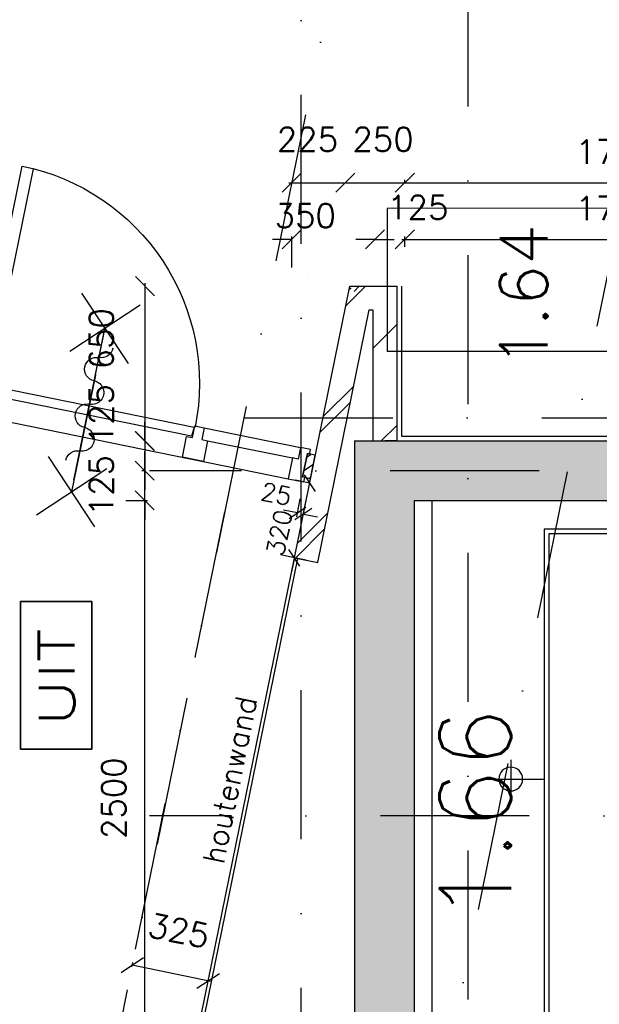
# Model space of a CAD drawing. Extents: x -171140 to 151546, y -8083 to 162438.
# Tile 71 of 96: x 35146 to 37579, y 76856 to 80991. Entities that reach past the tile are written whole.
import ezdxf
from ezdxf.enums import TextEntityAlignment as Align

# ---------------------------------------------------------------- set-up
doc = ezdxf.new("R2010")
doc.units = 0
doc.header["$LTSCALE"] = 50
doc.header["$MEASUREMENT"] = 0
doc.header["$PDMODE"] = 3
doc.header["$PDSIZE"] = 0.001
for name, pattern in [('DASHDOT', [25, 12.5, -6.25, 0, -6.25]), ('DIVIDE', [31.25, 12.5, -6.25, 0, -6.25, 0, -6.25]), ('HIDDEN2', [0.1875, 0.125, -0.0625]), ('STRAM_0WT$0$DASHDOT', [25, 12.5, -6.25, 0, -6.25])]:
    doc.linetypes.add(name, pattern=pattern)
doc.layers.get('0').update_dxf_attribs({"linetype": 'CONTINUOUS'})
doc.layers.get('DEFPOINTS').update_dxf_attribs({"linetype": 'CONTINUOUS'})
for name, color, linetype in [('_BRANDCOMPART', 6, 'DASHDOT'), ('A--A21--_F-2--', 7, 'CONTINUOUS'), ('A--A21--_F12--', 7, 'CONTINUOUS'), ('A--A21--_F123-', 9, 'CONTINUOUS'), ('A--A22--_F123-', 9, 'CONTINUOUS'), ('A--L21--', 3, 'CONTINUOUS'), ('A--L21--_F-23-', 7, 'CONTINUOUS'), ('A--L21--_F12--', 7, 'CONTINUOUS'), ('A--L21A2_BUITENWAND', 2, 'CONTINUOUS'), ('A--L22--_F-2--', 7, 'CONTINUOUS'), ('A--L24AC1_TRAPPEN', 1, 'HIDDEN2'), ('A--L32--', 7, 'CONTINUOUS'), ('A--L32--_F-23-', 2, 'CONTINUOUS'), ('A--L32--_F123-', 1, 'CONTINUOUS'), ('A--L63--', 7, 'CONTINUOUS'), ('A--L63--_F123-', 7, 'CONTINUOUS'), ('A--L65--', 7, 'CONTINUOUS'), ('A--L65--_F-23-', 7, 'CONTINUOUS'), ('A--L65--_F123-', 7, 'CONTINUOUS'), ('A--L66--', 7, 'CONTINUOUS'), ('A--L66--_F-2--', 7, 'CONTINUOUS'), ('A--L66--_F123-', 7, 'CONTINUOUS'), ('A--L70--INVENTARIS', 2, 'CONTINUOUS'), ('A--M$1A-_F123-', 1, 'CONTINUOUS'), ('A--M1$A-_F123-', 1, 'CONTINUOUS'), ('A--T$1A-_F123-_R', 4, 'CONTINUOUS'), ('A--T63--_F123-', 1, 'CONTINUOUS'), ('STRAM_0WT$0$A--L$7A-_STRAM', 1, 'STRAM_0WT$0$DASHDOT'), ('STRAM_0WT$0$A--L$7AC3-_STR', 3, 'STRAM_0WT$0$DASHDOT'), ('TEGELS', 253, 'CONTINUOUS'), ('TEKSTKOZIJNMERK', 2, 'CONTINUOUS'), ('X--LR---_CP', 7, 'CONTINUOUS')]:
    doc.layers.add(name, color=color, linetype=linetype)
doc.styles.add('ALFA-0_25', font='ROMANS')
doc.styles.add('B-01', font='SIMPLEX.SHX', dxfattribs={"width": 0.8, "height": 4.5})
doc.styles.add('HIEMSTRA', font='romans.shx')
doc.dimstyles.new('BEILEN', dxfattribs={"dimscale": 40, "dimtxt": 2.5, "dimasz": 2, "dimexe": 0.3, "dimexo": 0.3, "dimgap": 2, "dimtad": 1, "dimdec": 0, "dimzin": 0, "dimtxsty": 'HIEMSTRA', "dimblk1": 'OBLIQUE', "dimblk2": 'OBLIQUE', "dimsah": 1, "dimcen": -0.09, "dimdle": 0.3, "dimse1": 1, "dimclrd": 2, "dimclre": 2, "dimclrt": 3, "dimazin": 3, "dimtfac": 1, "dimtdec": 4, "dimtofl": 0, "dimtmove": 0, "dimatfit": 3, "dimtvp": 625, "dimtolj": 1, "dimtzin": 0})
doc.dimstyles.get("Standard").update_dxf_attribs({"dimscale": 40, "dimtxt": 2.5, "dimasz": 2, "dimexe": 0.3, "dimexo": 0.3, "dimgap": 2, "dimtad": 0, "dimdec": 0, "dimzin": 0, "dimtxsty": 'HIEMSTRA', "dimblk1": 'OBLIQUE', "dimblk2": 'OBLIQUE', "dimsah": 1, "dimcen": -0.09, "dimdle": 0.3, "dimse1": 1, "dimclrd": 2, "dimclre": 2, "dimclrt": 3, "dimazin": 3, "dimtfac": 1, "dimtdec": 4, "dimtix": 1, "dimtmove": 0, "dimatfit": 3, "dimtvp": 625, "dimtolj": 1, "dimtzin": 0})
doc.dimstyles.new('STANDARD$0', dxfattribs={"dimscale": 50, "dimtxt": 2.5, "dimasz": 2, "dimexe": 2, "dimexo": 0, "dimgap": 2, "dimtad": 1, "dimdec": 0, "dimzin": 0, "dimtxsty": 'ALFA-0_25', "dimblk1": 'OBLIQUE', "dimblk2": 'OBLIQUE', "dimsah": 1, "dimcen": -3, "dimdle": 2, "dimclrd": 1, "dimclre": 1, "dimclrt": 2, "dimazin": 3, "dimtfac": 0.666667, "dimtofl": 0, "dimtmove": 0, "dimatfit": 3, "dimtvp": 0.833333, "dimtolj": 1, "dimtzin": 0})

# ---------------------------------------------------------------- blocks, each defined once
blk = doc.blocks.new('Q060089-')
at = {"layer": 'A--L63--_F123-', "color": 1, "linetype": 'CONTINUOUS'}
blk.add_lwpolyline([(0, 0), (0, 300), (620, 300), (620, 0)], close=True, dxfattribs=at)
at = {"layer": 'X--LR---_CP'}
blk.add_point((620, 0), dxfattribs=at)
blk.add_point((620, 0), dxfattribs=at)
blk.add_point((620, 0), dxfattribs=at)
at = {"layer": 'A--T63--_F123-', "style": 'ALFA-0_25', "width": 1.279785}
blk.add_text('UIT', height=150, dxfattribs=at).set_placement((96.2, 73.1), (507.6, 73.1), align=Align.FIT)
at = {"layer": 'A--L63--_F123-', "linetype": 'CONTINUOUS'}
mesh = blk.add_polyface(dxfattribs=at)
corners = [(0, 0), (0, 300), (620, 300), (620, 0)]
mesh.append_faces([[corners[k] for k in face] for face in [(0, 1, 1, 1), (1, 2, 2, 2), (2, 3, 3, 3), (3, 0, 0, 0)]])
mesh.append_faces([[corners[k] for k in face] for face in [(0, 3, 2, 1)]], dxfattribs={"vtx0": -1, "vtx1": -1, "vtx2": -1, "vtx3": -1})
blk = doc.blocks.new('Q060224-')
at = {"layer": 'A--L66--_F-2--', "color": 1, "linetype": 'CONTINUOUS'}
for p, q in [((1370, 1450), (1370, 1290)), ((1470, 1370), (1230, 1370)), ((230, 320), (230, 10)), ((1130, 320), (1130, 10)), ((230, 260), (1130, 260)), ((230, 170), (1130, 170)), ((230, 150), (1130, 150)), ((100, 10), (100, 50)), ((230, 60), (1130, 60)), ((1260, 10), (1260, 50)), ((230, 10), (100, 10)), ((1130, 10), (1260, 10))]:
    blk.add_line(p, q, dxfattribs=at)
at = {"layer": 'A--L66--_F-2--', "color": 2, "linetype": 'CONTINUOUS'}
for points in [[(1180, 320), (130, 320), (130, 2420), (1230, 2420), (1230, 320), (1180, 320)], [(1180, 340), (150, 340), (150, 2400), (1210, 2400), (1210, 340), (1180, 340)]]:
    blk.add_lwpolyline(points, dxfattribs=at)
at = {"layer": 'A--L66--_F-2--', "color": 1, "linetype": 'CONTINUOUS'}
blk.add_circle((1370, 1370), 50, dxfattribs=at)
at = {"layer": 'A--L66--_F123-', "color": 1, "linetype": 'CONTINUOUS'}
blk.add_lwpolyline([(1260, 50), (1700, 50), (1700, 2540), (0, 2540), (0, 50), (100, 50)], dxfattribs=at)
at = {"layer": 'X--LR---_CP'}
for p in [(0, 0), (100, 0), (1260, 0)]:
    blk.add_point(p, dxfattribs=at)
blk = doc.blocks.new('*U1132')
at = {"layer": 'A--A22--_F123-', "linetype": 'CONTINUOUS'}
h = blk.add_hatch(dxfattribs=at)
h.set_pattern_fill('ALFALINE', color=256, scale=300, style=0)
h.set_pattern_definition([(45, (-36348.15, -78721.15), (-212.132, 212.132), [])])
h.paths.add_polyline_path([(0, 0), (-49, 10), (183.4, 1150.7), (224.2, 1100.7), (265.1, 1050.7), (49, -10)])
at = {"layer": 'A--L22--_F-2--', "color": 3, "linetype": 'CONTINUOUS'}
for points in [[(0, 0), (-49, 10), (183.4, 1150.7), (183.4, 1150.7)], [(0, 0), (49, -10), (265.1, 1050.7), (265.1, 1050.7)]]:
    blk.add_lwpolyline(points, dxfattribs=at)
blk = doc.blocks.new('*U1112')
at = {"layer": 'A--A21--_F123-', "linetype": 'CONTINUOUS'}
blk.add_hatch(color=256, dxfattribs=at).paths.add_polyline_path([(0, 0), (-125, 125), (-125, -2875.8), (0, -2750.8), (125, -2625.8), (125, -125)])
at = {"layer": 'A--A21--_F12--', "color": 8}
for points in [[(0, 0), (-125, 125), (0, -2750.8), (-125, -2875.8)], [(0, -2750.8), (125, -2625.8), (0, 0), (125, -125)]]:
    blk.add_solid(points, dxfattribs=at)
at = {"layer": 'A--L21--_F12--', "color": 3, "linetype": 'CONTINUOUS'}
for points in [[(-125, 125), (-125, 125), (-125, -2875.8), (-125, -2875.8)], [(125, -125), (125, -125), (125, -2625.8), (125, -2625.8)]]:
    blk.add_lwpolyline(points, dxfattribs=at)
blk = doc.blocks.new('*U1111')
at = {"layer": 'A--A21--_F123-', "linetype": 'CONTINUOUS'}
blk.add_hatch(color=256, dxfattribs=at).paths.add_polyline_path([(0, 0), (-125, 125), (2150, 125), (2025, 0), (1900, -125), (125, -125)])
at = {"layer": 'A--A21--_F12--', "color": 8}
for points in [[(0, 0), (-125, 125), (2025, 0), (2150, 125)], [(2025, 0), (1900, -125), (0, 0), (125, -125)]]:
    blk.add_solid(points, dxfattribs=at)
at = {"layer": 'A--L21--_F12--', "color": 3, "linetype": 'CONTINUOUS'}
for points in [[(-125, 125), (-125, 125), (2150, 125), (2150, 125)], [(125, -125), (125, -125), (1900, -125), (1900, -125)]]:
    blk.add_lwpolyline(points, dxfattribs=at)
blk = doc.blocks.new('STRAM_0WT')
at = {"layer": 'STRAM_0WT$0$A--L$7A-_STRAM'}
for p, q in [((-35527.847, 66718.097), (-57057.909, -38976.081)), ((-34180.516, 66443.644), (-38993.943, 42813.838)), ((-39289.938, 9050), (-39289.938, 63702.184)), ((-20789.004, 46850.002), (-39925.329, 46850.002)), ((-20830.441, 45399.999), (-39925.329, 45400.003))]:
    blk.add_line(p, q, dxfattribs=at)
at = {"layer": 'STRAM_0WT$0$A--L$7AC3-_STR'}
blk.add_line((-38589.938, 89008.057), (-38589.938, -5393.534), dxfattribs=at)
blk = doc.blocks.new('_OBLIQUE')
at = {"color": 0, "linetype": 'BYBLOCK'}
blk.add_line((-0.5, -0.5), (0.5, 0.5), dxfattribs=at)
blk = doc.blocks.new('*D159')
at = {"color": 2, "linetype": 'BYBLOCK'}
for p, q in [((35591.3, 78971.9), (35683, 78971.9)), ((35671, 76459.1), (35671, 78983.9))]:
    blk.add_line(p, q, dxfattribs=at)
at = {"layer": 'DEFPOINTS', "color": 0, "linetype": 'BYBLOCK'}
for p in [(35579.3, 78971.9), (35671, 78971.9), (35579.3, 76471.1)]:
    blk.add_point(p, dxfattribs=at)
at = {"color": 2, "linetype": 'BYBLOCK', "xscale": 80, "yscale": 80, "zscale": 80}
for p, rotation in [((35671, 78971.9), 90), ((35671, 76471.1), 270)]:
    blk.add_blockref('_OBLIQUE', p, dxfattribs=dict(at, rotation=rotation))
at = {"color": 3, "linetype": 'BYBLOCK', "insert": (35541, 77721.5), "char_height": 100, "attachment_point": 5, "rotation": 90, "style": 'HIEMSTRA'}
blk.add_mtext('\\A1;2500', dxfattribs=at)
blk = doc.blocks.new('*D160')
at = {"color": 2, "linetype": 'BYBLOCK'}
for p, q in [((35671, 79096.9), (35671, 79176.9)), ((35672.2, 79096.9), (35659, 79096.9)), ((35671, 78971.9), (35671, 79096.9)), ((35671, 78971.9), (35671, 78891.9))]:
    blk.add_line(p, q, dxfattribs=at)
at = {"layer": 'DEFPOINTS', "color": 0, "linetype": 'BYBLOCK'}
for p in [(35671, 79096.9), (35684.2, 79096.9), (35684.2, 78971.9)]:
    blk.add_point(p, dxfattribs=at)
at = {"color": 2, "linetype": 'BYBLOCK', "xscale": 80, "yscale": 80, "zscale": 80}
for p, rotation in [((35671, 79096.9), 270), ((35671, 78971.9), 90)]:
    blk.add_blockref('_OBLIQUE', p, dxfattribs=dict(at, rotation=rotation))
at = {"color": 3, "linetype": 'BYBLOCK', "insert": (35489, 79034.4), "char_height": 100, "attachment_point": 5, "rotation": 90, "style": 'HIEMSTRA'}
blk.add_mtext('\\A1;125', dxfattribs=at)
blk = doc.blocks.new('*D161')
at = {"color": 2, "linetype": 'BYBLOCK'}
for p, q in [((35671, 79221.9), (35671, 79301.9)), ((35671, 79221.9), (35671, 79096.9)), ((35672.2, 79096.9), (35659, 79096.9)), ((35671, 79096.9), (35671, 79016.9))]:
    blk.add_line(p, q, dxfattribs=at)
at = {"layer": 'DEFPOINTS', "color": 0, "linetype": 'BYBLOCK'}
for p in [(35684.2, 79221.9), (35671, 79096.9), (35684.2, 79096.9)]:
    blk.add_point(p, dxfattribs=at)
at = {"color": 2, "linetype": 'BYBLOCK', "xscale": 80, "yscale": 80, "zscale": 80}
for p, rotation in [((35671, 79221.9), 270), ((35671, 79096.9), 90)]:
    blk.add_blockref('_OBLIQUE', p, dxfattribs=dict(at, rotation=rotation))
at = {"color": 3, "linetype": 'BYBLOCK', "insert": (35489, 79332.5), "char_height": 100, "attachment_point": 5, "rotation": 90, "style": 'HIEMSTRA'}
blk.add_mtext('\\A1;125', dxfattribs=at)
blk = doc.blocks.new('*D164')
at = {"layer": 'A--M$1A-_F123-', "color": 2, "linetype": 'CONTINUOUS'}
for p, q in [((36512.7, 80318.3), (36512.7, 80318.3)), ((36275.7, 80306.3), (36524.7, 80306.3))]:
    blk.add_line(p, q, dxfattribs=at)
at = {"layer": 'DEFPOINTS', "color": 0, "linetype": 'CONTINUOUS'}
for p in [(36287.7, 80306.3), (36512.7, 80306.3), (36512.7, 80306.3)]:
    blk.add_point(p, dxfattribs=at)
at = {"layer": 'A--M$1A-_F123-', "color": 2, "linetype": 'CONTINUOUS', "xscale": 80, "yscale": 80, "zscale": 80, "rotation": 180}
blk.add_blockref('_OBLIQUE', (36287.7, 80306.3), dxfattribs=at)
at = {"layer": 'A--M$1A-_F123-', "color": 2, "linetype": 'CONTINUOUS', "xscale": 80, "yscale": 80, "zscale": 80}
blk.add_blockref('_OBLIQUE', (36512.7, 80306.3), dxfattribs=at)
at = {"layer": 'A--M$1A-_F123-', "color": 3, "linetype": 'CONTINUOUS', "insert": (36354.2, 80488.3), "char_height": 100, "attachment_point": 5, "style": 'HIEMSTRA'}
blk.add_mtext('\\A1;225', dxfattribs=at)
blk = doc.blocks.new('*D165')
at = {"layer": 'A--M$1A-_F123-', "color": 2, "linetype": 'CONTINUOUS'}
for p, q in [((36762.7, 80305.9), (36762.7, 80318.3)), ((36500.7, 80306.3), (36774.7, 80306.3))]:
    blk.add_line(p, q, dxfattribs=at)
at = {"layer": 'DEFPOINTS', "color": 0, "linetype": 'CONTINUOUS'}
for p in [(36512.7, 80293.9), (36762.7, 80306.3), (36762.7, 80293.9)]:
    blk.add_point(p, dxfattribs=at)
at = {"layer": 'A--M$1A-_F123-', "color": 2, "linetype": 'CONTINUOUS', "xscale": 80, "yscale": 80, "zscale": 80, "rotation": 180}
blk.add_blockref('_OBLIQUE', (36512.7, 80306.3), dxfattribs=at)
at = {"layer": 'A--M$1A-_F123-', "color": 2, "linetype": 'CONTINUOUS', "xscale": 80, "yscale": 80, "zscale": 80}
blk.add_blockref('_OBLIQUE', (36762.7, 80306.3), dxfattribs=at)
at = {"layer": 'A--M$1A-_F123-', "color": 3, "linetype": 'CONTINUOUS', "insert": (36671.3, 80488.3), "char_height": 100, "attachment_point": 5, "style": 'HIEMSTRA'}
blk.add_mtext('\\A1;250', dxfattribs=at)
blk = doc.blocks.new('*D166')
at = {"layer": 'A--M$1A-_F123-', "color": 2, "linetype": 'CONTINUOUS'}
for p, q in [((36750.7, 80306.3), (38549.7, 80306.3)), ((38537.7, 80306.7), (38537.7, 80294.3))]:
    blk.add_line(p, q, dxfattribs=at)
at = {"layer": 'DEFPOINTS', "color": 0, "linetype": 'CONTINUOUS'}
for p in [(36762.7, 80318.7), (38537.7, 80318.7), (38537.7, 80306.3)]:
    blk.add_point(p, dxfattribs=at)
at = {"layer": 'A--M$1A-_F123-', "color": 2, "linetype": 'CONTINUOUS', "xscale": 80, "yscale": 80, "zscale": 80, "rotation": 180}
blk.add_blockref('_OBLIQUE', (36762.7, 80306.3), dxfattribs=at)
at = {"layer": 'A--M$1A-_F123-', "color": 2, "linetype": 'CONTINUOUS', "xscale": 80, "yscale": 80, "zscale": 80}
blk.add_blockref('_OBLIQUE', (38537.7, 80306.3), dxfattribs=at)
at = {"layer": 'A--M$1A-_F123-', "color": 3, "linetype": 'CONTINUOUS', "insert": (37650.2, 80436.3), "char_height": 100, "attachment_point": 5, "style": 'HIEMSTRA'}
blk.add_mtext('\\A1;1775', dxfattribs=at)
blk = doc.blocks.new('*D170')
at = {"layer": 'A--M$1A-_F123-', "color": 2, "linetype": 'CONTINUOUS'}
for p, q in [((36637.7, 80068.4), (36557.7, 80068.4)), ((36762.7, 80036.5), (36762.7, 80080.4)), ((36762.7, 80068.4), (36842.7, 80068.4))]:
    blk.add_line(p, q, dxfattribs=at)
at = {"layer": 'DEFPOINTS', "color": 0, "linetype": 'CONTINUOUS'}
for p in [(36762.7, 80068.4), (36637.7, 80024.5), (36762.7, 80024.5)]:
    blk.add_point(p, dxfattribs=at)
at = {"layer": 'A--M$1A-_F123-', "color": 2, "linetype": 'CONTINUOUS', "xscale": 80, "yscale": 80, "zscale": 80}
blk.add_blockref('_OBLIQUE', (36637.7, 80068.4), dxfattribs=at)
at = {"layer": 'A--M$1A-_F123-', "color": 2, "linetype": 'CONTINUOUS', "xscale": 80, "yscale": 80, "zscale": 80, "rotation": 180}
blk.add_blockref('_OBLIQUE', (36762.7, 80068.4), dxfattribs=at)
at = {"layer": 'A--M$1A-_F123-', "color": 3, "linetype": 'CONTINUOUS', "insert": (36817.1, 80202.8), "char_height": 100, "attachment_point": 5, "style": 'HIEMSTRA'}
blk.add_mtext('\\A1;125', dxfattribs=at)
blk = doc.blocks.new('*D171')
at = {"layer": 'A--M$1A-_F123-', "color": 2, "linetype": 'CONTINUOUS'}
for p, q in [((36287.7, 80068.4), (36207.7, 80068.4)), ((36287.7, 79949.8), (36287.7, 80080.4)), ((36637.7, 80068.4), (36717.7, 80068.4))]:
    blk.add_line(p, q, dxfattribs=at)
at = {"layer": 'DEFPOINTS', "color": 0, "linetype": 'CONTINUOUS'}
for p in [(36287.7, 80068.4), (36637.7, 80010.7), (36287.7, 79937.8)]:
    blk.add_point(p, dxfattribs=at)
at = {"layer": 'A--M$1A-_F123-', "color": 2, "linetype": 'CONTINUOUS', "xscale": 80, "yscale": 80, "zscale": 80}
blk.add_blockref('_OBLIQUE', (36287.7, 80068.4), dxfattribs=at)
at = {"layer": 'A--M$1A-_F123-', "color": 2, "linetype": 'CONTINUOUS', "xscale": 80, "yscale": 80, "zscale": 80, "rotation": 180}
blk.add_blockref('_OBLIQUE', (36637.7, 80068.4), dxfattribs=at)
at = {"layer": 'A--M$1A-_F123-', "color": 3, "linetype": 'CONTINUOUS', "insert": (36344.7, 80167.7), "char_height": 100, "attachment_point": 5, "style": 'HIEMSTRA'}
blk.add_mtext('\\A1;350', dxfattribs=at)
blk = doc.blocks.new('*D172')
at = {"layer": 'A--M$1A-_F123-', "color": 2, "linetype": 'CONTINUOUS'}
for p, q in [((36750.7, 80068.4), (38549.7, 80068.4)), ((38537.7, 80076.5), (38537.7, 80056.4))]:
    blk.add_line(p, q, dxfattribs=at)
at = {"layer": 'DEFPOINTS', "color": 0, "linetype": 'CONTINUOUS'}
for p in [(36762.7, 80088.5), (38537.7, 80088.5), (38537.7, 80068.4)]:
    blk.add_point(p, dxfattribs=at)
at = {"layer": 'A--M$1A-_F123-', "color": 2, "linetype": 'CONTINUOUS', "xscale": 80, "yscale": 80, "zscale": 80, "rotation": 180}
blk.add_blockref('_OBLIQUE', (36762.7, 80068.4), dxfattribs=at)
at = {"layer": 'A--M$1A-_F123-', "color": 2, "linetype": 'CONTINUOUS', "xscale": 80, "yscale": 80, "zscale": 80}
blk.add_blockref('_OBLIQUE', (38537.7, 80068.4), dxfattribs=at)
at = {"layer": 'A--M$1A-_F123-', "color": 3, "linetype": 'CONTINUOUS', "insert": (37650.2, 80198.4), "char_height": 100, "attachment_point": 5, "style": 'HIEMSTRA'}
blk.add_mtext('\\A1;1775', dxfattribs=at)
blk = doc.blocks.new('*D185')
at = {"color": 2, "linetype": 'BYBLOCK'}
for p, q in [((35617.5, 77013), (35621.2, 77031.3)), ((35949, 76952.2), (35618.8, 77019.5))]:
    blk.add_line(p, q, dxfattribs=at)
at = {"layer": 'DEFPOINTS', "color": 0, "linetype": 'BYBLOCK'}
for p in [(35615.1, 77001.3), (35618.8, 77019.5), (35933.6, 76936.4)]:
    blk.add_point(p, dxfattribs=at)
at = {"color": 2, "linetype": 'BYBLOCK', "xscale": 80, "yscale": 80, "zscale": 80}
for p, rotation in [((35618.8, 77019.5), 168.4862903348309), ((35937.3, 76954.6), 348.4862903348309)]:
    blk.add_blockref('_OBLIQUE', p, dxfattribs=dict(at, rotation=rotation))
at = {"color": 3, "linetype": 'BYBLOCK', "insert": (35814.4, 77165.4), "char_height": 100, "attachment_point": 5, "rotation": 348.4863, "style": 'HIEMSTRA'}
blk.add_mtext('\\A1;325', dxfattribs=at)
blk = doc.blocks.new('*U1048')
at = {"layer": 'A--A22--_F123-', "linetype": 'CONTINUOUS'}
h = blk.add_hatch(dxfattribs=at)
h.set_pattern_fill('ALFALINE', color=256, scale=300, style=0)
h.set_pattern_definition([(45, (-36678.5, -79821.86), (-212.132, 212.132), [])])
h.paths.add_polyline_path([(0, 0), (50, 50), (50, -600), (0, -600), (-50, -600), (-50, -50)])
at = {"layer": 'A--L22--_F-2--', "color": 3, "linetype": 'CONTINUOUS'}
for points in [[(50, 50), (50, 50), (50, -600), (0, -600)], [(-50, -50), (-50, -50), (-50, -600), (0, -600)]]:
    blk.add_lwpolyline(points, dxfattribs=at)
blk = doc.blocks.new('*U1047')
at = {"layer": 'A--A22--_F123-', "linetype": 'CONTINUOUS'}
h = blk.add_hatch(dxfattribs=at)
h.set_pattern_fill('ALFALINE', color=256, scale=300, style=0)
h.set_pattern_definition([(45, (-36572.36, -79821.86), (-212.132, 212.132), [])])
h.paths.add_polyline_path([(0, 0), (-40.8, 50), (156.1, 50), (106.1, 0), (56.1, -50), (40.8, -50)])
at = {"layer": 'A--L22--_F-2--', "color": 3, "linetype": 'CONTINUOUS'}
for points in [[(-40.8, 50), (-40.8, 50), (156.1, 50), (156.1, 50)], [(40.8, -50), (40.8, -50), (56.1, -50), (56.1, -50)]]:
    blk.add_lwpolyline(points, dxfattribs=at)
blk = doc.blocks.new('*D306')
at = {"layer": 'A--M$1A-_F123-', "color": 2, "linetype": 'CONTINUOUS'}
blk.add_line((35672.2, 79209.9), (35672.2, 79883.9), dxfattribs=at)
at = {"layer": 'DEFPOINTS', "color": 0, "linetype": 'CONTINUOUS'}
for p in [(35672.2, 79871.9), (35672.2, 79871.9), (35672.2, 79221.9)]:
    blk.add_point(p, dxfattribs=at)
at = {"layer": 'A--M$1A-_F123-', "color": 2, "linetype": 'CONTINUOUS', "xscale": 80, "yscale": 80, "zscale": 80}
for p, rotation in [((35672.2, 79871.9), 90), ((35672.2, 79221.9), 270)]:
    blk.add_blockref('_OBLIQUE', p, dxfattribs=dict(at, rotation=rotation))
at = {"layer": 'A--M$1A-_F123-', "color": 3, "linetype": 'CONTINUOUS', "insert": (35489, 79651), "char_height": 100, "attachment_point": 5, "rotation": 90, "style": 'HIEMSTRA'}
blk.add_mtext('\\A1;650', dxfattribs=at)
blk = doc.blocks.new('*D341')
at = {"layer": 'A--M$1A-_F123-', "color": 2, "linetype": 'CONTINUOUS'}
for p, q in [((23981.9, 29671.5), (23903.5, 29687.4)), ((23978.7, 29655.8), (23984.3, 29683.2)), ((24079.9, 29651.5), (23981.9, 29671.5)), ((24079.9, 29651.5), (24158.2, 29635.5))]:
    blk.add_line(p, q, dxfattribs=at)
at = {"layer": 'DEFPOINTS', "color": 0, "linetype": 'CONTINUOUS'}
for p in [(23981.9, 29671.5), (23976.3, 29644), (24074.3, 29624)]:
    blk.add_point(p, dxfattribs=at)
at = {"layer": 'A--M$1A-_F123-', "color": 2, "linetype": 'CONTINUOUS', "xscale": 80, "yscale": 80, "zscale": 80}
for p, rotation in [((23981.9, 29671.5), 348.4862903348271), ((24079.9, 29651.5), 168.4862903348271)]:
    blk.add_blockref('_OBLIQUE', p, dxfattribs=dict(at, rotation=rotation))
at = {"layer": 'A--M$1A-_F123-', "color": 3, "linetype": 'CONTINUOUS', "insert": (36506, 90903.8), "char_height": 100, "attachment_point": 5, "rotation": 348.4863, "style": 'HIEMSTRA'}
blk.add_mtext('\\A1;100', dxfattribs=at)
blk = doc.blocks.new('S060204-')
at = {"layer": 'A--L65--_F-23-', "color": 255}
blk.add_circle((0, 0), 0.0123, dxfattribs=at)
at = {"layer": 'A--L65--_F123-', "color": 1, "linetype": 'CONTINUOUS'}
for points in [[(-1.25, 6.25), (1.25, 3.75)], [(1.25, 6.25), (-1.25, 3.75)], [(0, 0), (0, 5)]]:
    blk.add_lwpolyline(points, dxfattribs=at)
blk = doc.blocks.new('S060205A')
at = {"layer": 'A--L65--_F-23-', "color": 255}
blk.add_circle((0, -0.0123), 0.0123, dxfattribs=at)
at = {"layer": 'A--L65--_F123-', "color": 1, "linetype": 'CONTINUOUS'}
blk.add_lwpolyline([(0, -0.0123), (0, 6.2377)], dxfattribs=at)
for points in [[(-0.5, 5.7377, 0.41), (0, 5.2377)], [(0, 4.2377, 1), (0, 5.2377)], [(0, 4.2377, 1), (0, 3.2377)], [(0, 2.2377, 1), (0, 3.2377)], [(0, 2.2377, 1), (0, 1.2377)], [(0.5, 0.7377, 0.41), (0, 1.2377)]]:
    blk.add_lwpolyline(points, format="xyb", dxfattribs=at)
at = {"layer": 'A--L65--', "xscale": -1}
blk.add_blockref('S060204-', (0, 1.4877), dxfattribs=at)
blk.add_blockref('S060204-', (0, 1.4877), dxfattribs=at)
at = {"layer": 'A--L65--', "rotation": 180}
blk.add_blockref('S060204-', (0, 4.4877), dxfattribs=at)
blk.add_blockref('S060204-', (0, 4.4877), dxfattribs=at)
blk = doc.blocks.new('Q0340081')
at = {"layer": 'A--L32--_F123-', "color": 2, "linetype": 'CONTINUOUS'}
blk.add_lwpolyline([(0, 0), (0, -40), (926.12, -40), (923.12, 0), (0, 0)], close=True, dxfattribs=at)
at = {"layer": 'A--L32--_F123-', "color": 1, "linetype": 'CONTINUOUS'}
blk.add_lwpolyline([(0, -40), (0, -970, 0.4142136), (930, -40)], format="xyb", dxfattribs=at)
blk = doc.blocks.new('TYPE30ELEC')
at = {"layer": 'A--L32--_F-23-'}
for points in [[(58, -119.5), (-9, -119.5), (-9, -100), (0, -100), (0, 0), (-9, 0), (-9, 19.5), (33, 19.5), (33, -30.5), (58, -30.5)], [(511, -119.5), (421, -119.5), (421, -30.5), (446, -30.5), (446, 19.5), (486, 19.5), (486, -30.5), (511, -30.5)], [(1481, -119.5), (1391, -119.5), (1391, -30.5), (1416, -30.5), (1416, 19.5), (1456, 19.5), (1456, -30.5), (1481, -30.5)], [(1844, -119.5), (1911, -119.5), (1911, -100), (1902, -100), (1902, 0), (1911, 0), (1911, 19.5), (1869, 19.5), (1869, -30.5), (1844, -30.5)]]:
    blk.add_lwpolyline(points, close=True, dxfattribs=at)
at = {"layer": 'A--L32--_F123-', "color": 1}
for p, q in [((536, 19.5), (537.6, 943.2)), ((33, 19.5), (446, 19.5)), ((1456, 19.5), (1869, 19.5)), ((58, -30.5), (421, -30.5)), ((1481, -30.5), (1844, -30.5)), ((58, -119.5), (1844, -119.5))]:
    blk.add_line(p, q, dxfattribs=at)
at = {"layer": 'A--L32--', "linetype": 'CONTINUOUS', "xscale": -1, "rotation": 180}
blk.add_blockref('Q0340081', (488, -25.5), dxfattribs=at)
blk = doc.blocks.new('Q027010-')
at = {"layer": 'A--A21--_F-2--', "linetype": 'CONTINUOUS'}
h = blk.add_hatch(dxfattribs=at)
h.set_pattern_fill('ALFALINE', color=9, scale=40, style=0)
h.set_pattern_definition([(45, (0, 0), (-28.284, 28.284), [])])
h.paths.add_polyline_path([(0, 0), (34, 0), (34, 100), (0, 100)])
at = {"layer": 'A--L21--_F-23-', "color": 2, "linetype": 'CONTINUOUS'}
blk.add_lwpolyline([(0, 0), (34, 0), (34, 100), (0, 100)], close=True, dxfattribs=at)
at = {"layer": 'X--LR---_CP', "color": 1, "linetype": 'CONTINUOUS'}
blk.add_point((0, 0), dxfattribs=at)
blk = doc.blocks.new('*D533')
at = {"layer": 'A--M1$A-_F123-', "color": 1}
for p, q in [((36308.8, 78903.6), (36323.9, 78978.4)), ((36333.5, 78898.6), (36348.6, 78973.4)), ((36312, 78919.6), (36253.2, 78931.4)), ((36336.7, 78914.6), (36395.5, 78902.7))]:
    blk.add_line(p, q, dxfattribs=at)
at = {"layer": 'DEFPOINTS', "color": 0}
for p in [(36308.8, 78903.6), (36312, 78919.6), (36333.5, 78898.6)]:
    blk.add_point(p, dxfattribs=at)
at = {"layer": 'A--M1$A-_F123-', "color": 1, "xscale": 60, "yscale": 60, "zscale": 60}
for p, rotation in [((36312, 78919.6), 348.5835254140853), ((36336.7, 78914.6), 168.5835254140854)]:
    blk.add_blockref('_OBLIQUE', p, dxfattribs=dict(at, rotation=rotation))
at = {"layer": 'A--M1$A-_F123-', "color": 2, "insert": (36223.3, 78999.3), "char_height": 75, "attachment_point": 5, "rotation": 348.5835, "style": 'ALFA-0_25'}
blk.add_mtext('\\A1;25', dxfattribs=at)
blk = doc.blocks.new('*D556')
at = {"layer": 'A--M1$A-_F123-', "color": 1}
for p, q in [((36363, 79044.7), (36375, 79103.5)), ((36363, 79044.7), (36304.2, 79056.7)), ((36299.2, 78731.1), (36240.4, 78743.1)), ((36299.2, 78731.1), (36287.2, 78672.3))]:
    blk.add_line(p, q, dxfattribs=at)
at = {"layer": 'DEFPOINTS', "color": 0}
for p in [(36363, 79044.7), (36299.2, 78731.1), (36299.2, 78731.1)]:
    blk.add_point(p, dxfattribs=at)
at = {"layer": 'A--M1$A-_F123-', "color": 1, "xscale": 60, "yscale": 60, "zscale": 60}
for p, rotation in [((36363, 79044.7), 258.4862903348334), ((36299.2, 78731.1), 78.48629033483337)]:
    blk.add_blockref('_OBLIQUE', p, dxfattribs=dict(at, rotation=rotation))
at = {"layer": 'A--M1$A-_F123-', "color": 2, "insert": (36235.6, 78837.2), "char_height": 75, "attachment_point": 5, "rotation": 78.4863, "style": 'ALFA-0_25'}
blk.add_mtext('\\A1;320', dxfattribs=at)

msp = doc.modelspace()

# ---------------------------------------------------------------- hatches: boundary and pattern name
at = {"layer": 'A--A22--_F123-'}
h = msp.add_hatch(dxfattribs=at)
h.set_pattern_fill('ALFALINE', color=256, scale=300, style=0)
h.set_pattern_definition([(45, (0, 0), (-212.132, 212.132), [])])
h.paths.add_polyline_path([(36348.1, 78721.2), (36299.2, 78731.1), (36533.6, 79881.8), (36582.5, 79871.9), (36631.5, 79861.9), (36397.1, 78711.2)])

# ---------------------------------------------------------------- linework, layer by layer
at = {"layer": '_BRANDCOMPART'}
msp.add_lwpolyline([(30494.6, 38221.7), (28457.9, 38236.7), (28457.9, 38236.7), (28457.9, 45608.5), (27870.4, 45675.5), (28200, 47293.7), (29563.6, 47293.7), (29893.6, 48913.5), (36087.2, 79318.8), (38726.9, 79318.8), (38727, 82343.2), (39358.5, 82343.2), (39358.5, 83251.9), (41161.4, 83251.9), (41154.9, 76346.4), (42676.3, 76346.4), (46227.6, 68844.3), (45422, 68503.3), (45422, 67290.8), (51065.6, 68757.4)], dxfattribs=at)
msp.add_lwpolyline([(36360.3, 79908.2), (36360.3, 79908.2)], close=True, dxfattribs=at)
at = {"layer": 'A--L21--', "linetype": 'CONTINUOUS'}
msp.add_line((36299.2, 78731.1), (36397.1, 78711.2), dxfattribs=at)
at = {"layer": 'A--L21A2_BUITENWAND'}
for points in [[(35851.7, 76534.7), (36299.2, 78731.1)], [(35866.4, 76531.7), (36313.9, 78728.1)]]:
    msp.add_lwpolyline(points, dxfattribs=at)
at = {"layer": 'A--L22--_F-2--', "color": 3, "linetype": 'CONTINUOUS'}
for points in [[(36299.2, 78731.1), (36299.2, 78731.1), (36531.5, 79871.9), (36582.5, 79871.9)], [(36397.1, 78711.2), (36397.1, 78711.2), (36613.2, 79771.9), (36613.2, 79771.9)]]:
    msp.add_lwpolyline(points, dxfattribs=at)
at = {"layer": 'A--L70--INVENTARIS', "linetype": 'CONTINUOUS'}
msp.add_lwpolyline([(38686.9, 80200.7), (36689.2, 80198.6), (36689.2, 79598.6), (38687.7, 79598.6)], close=True, dxfattribs=at)
at = {"layer": 'TEGELS', "color": 3, "linetype": 'DIVIDE', "ltscale": 5}
msp.add_lwpolyline([(36748.5, 79871.9), (36748.5, 79241.9), (38707, 79241.9), (38707, 79877.2)], dxfattribs=at)

# ---------------------------------------------------------------- block references
at = {"layer": 'A--L21--', "linetype": 'CONTINUOUS'}
for name, p in [('*U1132', (36348.1, 78721.2)), ('*U1047', (36572.4, 79821.9)), ('*U1048', (36678.5, 79821.9)), ('*U1112', (36677, 79096.9)), ('*U1111', (36677, 79096.9))]:
    msp.add_blockref(name, p, dxfattribs=at)
at = {"layer": 'A--L21--', "color": 1, "rotation": 348.4862903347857}
msp.add_blockref('Q027010-', (36333.6, 79070.6), dxfattribs=at)
at = {"layer": 'A--L24AC1_TRAPPEN'}
msp.add_blockref('STRAM_0WT', (75617, 32246.9), dxfattribs=at)
at = {"layer": 'A--L32--_F123-', "color": 1, "rotation": 348.4862903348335}
msp.add_blockref('TYPE30ELEC', (34489.8, 79548.2), dxfattribs=at)
at = {"layer": 'A--L63--', "linetype": 'CONTINUOUS', "rotation": 90}
msp.add_blockref('Q060089-', (35449.4, 77927.5), dxfattribs=at)
at = {"layer": 'A--L65--', "xscale": -100, "yscale": 100, "zscale": 2, "rotation": 348.4862903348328}
msp.add_blockref('S060205A', (35374.3, 79058.7), dxfattribs=at)
at = {"layer": 'A--L66--', "xscale": -1}
msp.add_blockref('Q060224-', (38577, 76431.9), dxfattribs=at)

# ---------------------------------------------------------------- texts
at = {"layer": 'A--T$1A-_F123-_R', "style": 'ALFA-0_25'}
for s, height, p in [('1.64', 200, (37362, 79531.4)), ('1.66', 300, (37208.3, 77201.7))]:
    msp.add_text(s, height=height, rotation=90, dxfattribs=at).set_placement(p)
at = {"layer": 'TEKSTKOZIJNMERK', "style": 'B-01'}
msp.add_text('houtenwand', height=90, rotation=78.486, dxfattribs=at).set_placement((36001, 77440.6))

# ---------------------------------------------------------------- dimensions: what is measured, and where the dimension line sits
at = {"layer": 'A--M$1A-_F123-', "linetype": 'CONTINUOUS'}
for p1, p2, distance, dimstyle, picture, middle in [((24074.3, 29624), (23976.3, 29644), -28, 'STANDARD', '*D341', (36506, 90903.8)), ((35933.6, 76936.4), (35615.1, 77001.3), -18.6, 'BEILEN', '*D185', (35814.4, 77165.4))]:
    dim = msp.add_aligned_dim(p1=p1, p2=p2, distance=distance, dimstyle=dimstyle, dxfattribs=at)
    dim.commit()
    dim.dimension.update_dxf_attribs({"geometry": picture, "text_midpoint": middle})
for base, p1, p2, picture, middle in [((36512.7, 80306.3), (36287.7, 80306.3), (36512.7, 80306.3), '*D164', (36354.2, 80488.3)), ((36762.7, 80306.3), (36512.7, 80293.9), (36762.7, 80293.9), '*D165', (36671.3, 80488.3)), ((36762.7, 80068.4), (36637.7, 80024.5), (36762.7, 80024.5), '*D170', (36817.1, 80202.8)), ((36287.7, 80068.4), (36637.7, 80010.7), (36287.7, 79937.8), '*D171', (36344.7, 80167.7))]:
    dim = msp.add_linear_dim(base=base, p1=p1, p2=p2, dimstyle='BEILEN', dxfattribs=at)
    dim.commit()
    dim.dimension.update_dxf_attribs({"geometry": picture, "text_midpoint": middle, "dimtype": 160})
for base, p1, p2, picture, middle in [((38537.7, 80306.3), (36762.7, 80318.7), (38537.7, 80318.7), '*D166', (37650.2, 80436.3)), ((38537.7, 80068.4), (36762.7, 80088.5), (38537.7, 80088.5), '*D172', (37650.2, 80198.4))]:
    dim = msp.add_linear_dim(base=base, p1=p1, p2=p2, dimstyle='BEILEN', dxfattribs=at)
    dim.commit()
    dim.dimension.update_dxf_attribs({"geometry": picture, "text_midpoint": middle})
dim = msp.add_linear_dim(base=(35672.2, 79871.9), p1=(35672.2, 79221.9), p2=(35672.2, 79871.9), angle=90, dimstyle='BEILEN', override={"dimse1": 1}, dxfattribs=at)
dim.commit()
dim.dimension.update_dxf_attribs({"geometry": '*D306', "text_midpoint": (35489, 79651), "dimtype": 160})
dim = msp.add_linear_dim(base=(35671, 79096.9), p1=(35684.2, 79221.9), p2=(35684.2, 79096.9), angle=90, dimstyle='BEILEN', dxfattribs=at)
dim.commit()
dim.dimension.update_dxf_attribs({"geometry": '*D161', "text_midpoint": (35489, 79332.5), "dimtype": 160})
dim = msp.add_linear_dim(base=(35671, 79096.9), p1=(35684.2, 78971.9), p2=(35684.2, 79096.9), angle=90, dimstyle='BEILEN', dxfattribs=at)
dim.commit()
dim.dimension.update_dxf_attribs({"geometry": '*D160', "text_midpoint": (35489, 79034.4)})
dim = msp.add_linear_dim(base=(35671, 78971.9), p1=(35579.3, 76471.1), p2=(35579.3, 78971.9), angle=90, text='2500', dimstyle='BEILEN', dxfattribs=at)
dim.commit()
dim.dimension.update_dxf_attribs({"geometry": '*D159', "text_midpoint": (35541, 77721.5)})
at = {"layer": 'A--M1$A-_F123-'}
for base, p1, p2, angle, override, picture, middle in [((36299.2, 78731.1), (36363, 79044.7), (36299.2, 78731.1), 258.4863, {"dimscale": 30}, '*D556', (36235.6, 78837.2)), ((36312, 78919.6), (36333.5, 78898.6), (36308.8, 78903.6), 168.5835, {"dimscale": 30, "dimblk1": 'OBLIQUE', "dimblk2": 'OBLIQUE'}, '*D533', (36223.3, 78999.3))]:
    dim = msp.add_linear_dim(base=base, p1=p1, p2=p2, angle=angle, dimstyle='STANDARD$0', override=override, dxfattribs=at)
    dim.commit()
    dim.dimension.update_dxf_attribs({"geometry": picture, "text_midpoint": middle, "dimtype": 161})

doc.saveas('drawing.dxf')
